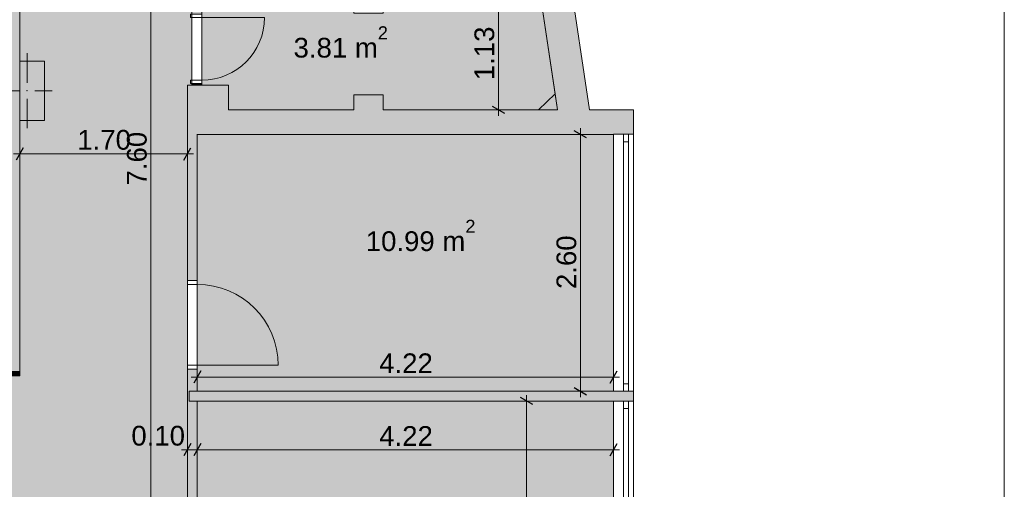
# Model space of a CAD drawing. Header units: millimetres. Extents: x -35112 to 87074, y -173366 to -26479.
# Tile 48 of 64: x -2167 to 7813, y -86459 to -81698. Entities that reach past the tile are written whole.
import ezdxf

# ---------------------------------------------------------------- set-up
doc = ezdxf.new("R2010")
doc.units = ezdxf.units.MM
doc.header["$MEASUREMENT"] = 0
for name, color, linetype, lineweight in [('2D Drafting - General_Pen_No__1', 7, 'Continuous', 5), ('New_2D Drafting - General_Pen_No__2', 8, 'Continuous', 15), ('New_ARCHICAD Doors_Pen_No__1', 7, 'Continuous', 5), ('New_ARCHICAD Windows_Pen_No__7', 7, 'Continuous', 5), ('New_Dimensioning - General_Pen_No__46', 5, 'Continuous', 25), ('New_Structural - Bearing_Pen_No__20', 1, 'Continuous', 0), ('New_Structural - Bearing_Pen_No__27', 7, 'Continuous', 5)]:
    doc.layers.add(name, color=color, linetype=linetype, lineweight=lineweight)
for name, color, linetype, lineweight, true_color in [('2D Drafting - General_Pen_No__48', 7, 'Continuous', 5, 0xa80f02), ('New_2D Drafting - General_Pen_No__216', 7, 'Continuous', 0, 0xe8e8e8), ('New_2D Drafting - General_Pen_No__82', 7, 'Continuous', 20, 0xaaaaaa), ('New_Dimensioning - General_Pen_No__45', 7, 'Continuous', 25, 0x40a5ff), ('New_Dimensioning - General_Pen_No__85', 7, 'Continuous', 20, 0x80c2ff), ('New_Structural - Bearing_Pen_No__162', 7, 'Continuous', 25, 0xaaaaaa), ('New_Structural - Bearing_Pen_No__28', 7, 'Continuous', 5, 0xa80f02)]:
    doc.layers.add(name, color=color, linetype=linetype, lineweight=lineweight, true_color=true_color)
doc.layers.add('New_Dimensioning - General', color=7, linetype='Continuous')
doc.layers.add('New_Structural - Bearing', color=7, linetype='Continuous')
doc.styles.add('GENERATED_STYLE_1', font='arial.ttf')
doc.dimstyles.new('GENERATED_STYLE__1', dxfattribs={"dimtxt": 200, "dimasz": 95, "dimexe": 0.18, "dimexo": 3, "dimgap": 0.09, "dimtad": 1, "dimtih": 1, "dimtoh": 1, "dimlfac": 0.001, "dimzin": 0, "dimdsep": 46, "dimtxsty": 'GENERATED_STYLE_1', "dimblk": 'ARROWHEAD_2', "dimblk1": 'ARROWHEAD_2', "dimblk2": 'ARROWHEAD_2', "dimcen": 0.09, "dimclrd": 256, "dimclre": 256, "dimclrt": 5, "dimadec": 0, "dimazin": 0, "dimtfac": 1, "dimtdec": 4, "dimtmove": 0, "dimatfit": 3, "dimfxl": 1, "dimtolj": 1, "dimtzin": 0, "dimarcsym": 0})
doc.dimstyles.new('GENERATED_STYLE__2', dxfattribs={"dimtxt": 200, "dimasz": 95, "dimexe": 0.18, "dimexo": 3, "dimgap": 0.09, "dimtad": 1, "dimlfac": 0.001, "dimzin": 0, "dimdsep": 46, "dimtxsty": 'GENERATED_STYLE_1', "dimblk": 'ARROWHEAD_2', "dimblk1": 'ARROWHEAD_2', "dimblk2": 'ARROWHEAD_2', "dimcen": 0.09, "dimclrd": 256, "dimclre": 256, "dimclrt": 5, "dimadec": 0, "dimazin": 0, "dimtfac": 1, "dimtdec": 4, "dimtmove": 0, "dimatfit": 3, "dimfxl": 1, "dimtolj": 1, "dimtzin": 0, "dimarcsym": 0})

# ---------------------------------------------------------------- blocks, each defined once
blk = doc.blocks.new('Door 22_11')
at = {"layer": 'New_ARCHICAD Doors_Pen_No__1', "color": 7, "linetype": 'Continuous', "lineweight": 5}
for p, q in [((360, 0), (360, 720)), ((-400, 0), (-437, 0)), ((-400, 0), (-437, 0)), ((-360, 0), (-400, 0)), ((-400, 0), (-400, -100)), ((-400, -100), (-400, 0)), ((-400, -100), (-400, 0)), ((-360, -100), (-360, 0)), ((400, 0), (360, 0)), ((360, 0), (360, -100)), ((400, -100), (400, 0)), ((400, -100), (400, 0)), ((400, -100), (400, 0)), ((400, 0), (437, 0)), ((400, 0), (437, 0)), ((-400, -100), (-437, -100)), ((-400, -100), (-437, -100)), ((-400, -100), (-360, -100)), ((360, -100), (400, -100)), ((400, -100), (437, -100)), ((400, -100), (437, -100))]:
    blk.add_line(p, q, dxfattribs=at)
blk.add_arc((360, 0), 720, 90, 180, dxfattribs=at)
blk = doc.blocks.new('Wall_69', base_point=(-2267, -85309.2))
at = {"layer": 'New_Structural - Bearing_Pen_No__162', "linetype": 'Continuous', "lineweight": 25, "true_color": 0xaaaaaa}
for points in [[(-2267, -79242.7), (-2267, -79517.4), (-2167, -79517.4), (-2167, -79242.7)], [(-2267, -80339.2), (-2167, -80339.2), (-2167, -80317.4), (-2267, -80317.4)], [(-2167, -80389.2), (-2267, -80389.2), (-2267, -82119.2), (-2167, -82119.2)], [(-2267, -85259.2), (-2167, -85259.2), (-2167, -82719.2), (-2267, -82719.2)], [(-2167, -85259.2), (-2267, -85259.2), (-2167, -85309.2)], [(-2267, -85309.2), (-2167, -85309.2), (-2267, -85259.2)]]:
    blk.add_hatch(color=253, dxfattribs=at).paths.add_polyline_path(points)
at = {"layer": 'New_Structural - Bearing_Pen_No__27', "color": 7, "linetype": 'Continuous', "lineweight": 5}
for p, q in [((-2267, -79517.4), (-2267, -79480.4)), ((-2167, -79517.4), (-2267, -79517.4)), ((-2167, -79517.4), (-2167, -79480.4)), ((-2267, -80317.4), (-2267, -80354.4)), ((-2167, -80317.4), (-2267, -80317.4)), ((-2167, -80317.4), (-2167, -80354.4))]:
    blk.add_line(p, q, dxfattribs=at)
at = {"layer": 'New_Structural - Bearing_Pen_No__27', "color": 7, "linetype": 'Continuous', "lineweight": 5, "flags": 128}
for points in [[(-2267, -79242.7), (-2267, -79517.4)], [(-2167, -79517.4), (-2167, -79312.7)], [(-2267, -80317.4), (-2267, -80339.2)], [(-2167, -80339.2), (-2167, -80317.4)], [(-2267, -80389.2), (-2267, -82119.2)], [(-2167, -82119.2), (-2167, -80389.2)], [(-2267, -82719.2), (-2267, -85259.2)], [(-2167, -85309.2), (-2167, -82719.2)], [(-2167, -85309.2), (-2267, -85309.2)]]:
    blk.add_lwpolyline(points, dxfattribs=at)
at = {"layer": 'New_ARCHICAD Doors_Pen_No__1', "color": 7, "linetype": 'Continuous', "lineweight": 5, "xscale": -1, "zscale": 1000, "rotation": 90}
blk.add_blockref('Door 22_11', (-2267, -79917.4), dxfattribs=at)
blk = doc.blocks.new('Wall_71', base_point=(-448.1, -85564.6))
at = {"layer": 'New_Structural - Bearing_Pen_No__162', "linetype": 'Continuous', "lineweight": 25, "true_color": 0xaaaaaa}
blk.add_hatch(color=253, dxfattribs=at).paths.add_polyline_path([(-448.1, -85564.6), (3853, -85564.6), (3853, -85464.6), (-448.1, -85464.6)])
at = {"layer": 'New_Structural - Bearing_Pen_No__27', "color": 7, "linetype": 'Continuous', "lineweight": 5, "flags": 128}
for points in [[(3853, -85464.6), (-448.1, -85464.6)], [(-448.1, -85464.6), (-448.1, -85564.6)], [(-448.1, -85564.6), (3853, -85564.6)]]:
    blk.add_lwpolyline(points, dxfattribs=at)
blk = doc.blocks.new('Door 22_15')
at = {"layer": 'New_ARCHICAD Doors_Pen_No__1', "color": 7, "linetype": 'Continuous', "lineweight": 5}
for p, q in [((360, 0), (360, 720)), ((-400, 0), (-437, 0)), ((-400, 0), (-437, 0)), ((-360, 0), (-400, 0)), ((-400, 0), (-400, -100)), ((-400, 0), (-400, -100)), ((-400, 0), (-400, -100)), ((-360, -100), (-360, 0)), ((400, 0), (360, 0)), ((360, 0), (360, -100)), ((400, -100), (400, 0)), ((400, 0), (400, -100)), ((400, 0), (400, -100)), ((400, 0), (437, 0)), ((400, 0), (437, 0)), ((-400, -100), (-437, -100)), ((-400, -100), (-437, -100)), ((-400, -100), (-360, -100)), ((360, -100), (400, -100)), ((400, -100), (437, -100)), ((400, -100), (437, -100))]:
    blk.add_line(p, q, dxfattribs=at)
blk.add_arc((360, 0), 720, 90, 180, dxfattribs=at)
blk = doc.blocks.new('Door 22_2')
at = {"layer": 'New_ARCHICAD Doors_Pen_No__1', "color": 7, "linetype": 'Continuous', "lineweight": 5}
for p, q in [((410, 0), (410, 820)), ((-450, 0), (-487, 0)), ((-450, 0), (-487, 0)), ((-410, 0), (-450, 0)), ((-450, 0), (-450, -100)), ((-450, 0), (-450, -100)), ((-450, 0), (-450, -100)), ((-410, -100), (-410, 0)), ((450, 0), (410, 0)), ((410, 0), (410, -100)), ((450, -100), (450, 0)), ((450, 0), (450, -100)), ((450, 0), (450, -100)), ((450, 0), (487, 0)), ((450, 0), (487, 0)), ((-450, -100), (-487, -100)), ((-450, -100), (-487, -100)), ((-450, -100), (-410, -100)), ((410, -100), (450, -100)), ((450, -100), (487, -100)), ((450, -100), (487, -100))]:
    blk.add_line(p, q, dxfattribs=at)
blk.add_arc((410, 0), 820, 90, 180, dxfattribs=at)
blk = doc.blocks.new('Wall_81', base_point=(-367, -88367.5))
at = {"layer": 'New_Structural - Bearing_Pen_No__162', "linetype": 'Continuous', "lineweight": 25, "true_color": 0xaaaaaa}
for points in [[(-467, -82860.4), (-467, -84342.2), (-367, -84342.2), (-367, -82860.4)], [(-467, -87528.5), (-367, -87528.5), (-367, -85242.2), (-467, -85242.2)], [(-467, -88367.5), (-367, -88367.5), (-367, -88328.5), (-467, -88328.5)], [(-412, -88367.5), (-467, -88367.5), (-467, -88467.5), (-412, -88412.5)], [(-467, -88467.5), (-412, -88467.5), (-412, -88412.5)]]:
    blk.add_hatch(color=253, dxfattribs=at).paths.add_polyline_path(points)
at = {"layer": 'New_Structural - Bearing_Pen_No__27', "color": 7, "linetype": 'Continuous', "lineweight": 5}
for p, q in [((-467, -84342.2), (-467, -84305.2)), ((-367, -84342.2), (-367, -84305.2)), ((-367, -84342.2), (-467, -84342.2)), ((-467, -85242.2), (-467, -85279.2)), ((-367, -85242.2), (-467, -85242.2)), ((-367, -85242.2), (-367, -85279.2)), ((-467, -87528.5), (-467, -87491.5)), ((-367, -87528.5), (-367, -87491.5)), ((-367, -87528.5), (-467, -87528.5)), ((-467, -88328.5), (-467, -88365.5)), ((-367, -88328.5), (-467, -88328.5)), ((-367, -88328.5), (-367, -88365.5))]:
    blk.add_line(p, q, dxfattribs=at)
at = {"layer": 'New_Structural - Bearing_Pen_No__27', "color": 7, "linetype": 'Continuous', "lineweight": 5, "flags": 128}
for points in [[(-467, -82860.4), (-467, -84342.2)], [(-367, -84342.2), (-367, -82860.4)], [(-467, -85242.2), (-467, -86912.7)], [(-367, -85464.6), (-367, -85242.2)], [(-367, -87528.5), (-367, -85564.6)], [(-467, -87012.7), (-467, -87528.5)], [(-467, -88328.5), (-467, -88467.5)], [(-367, -88367.5), (-367, -88328.5)]]:
    blk.add_lwpolyline(points, dxfattribs=at)
at = {"layer": 'New_ARCHICAD Doors_Pen_No__1', "color": 7, "linetype": 'Continuous', "lineweight": 5, "zscale": 1000, "rotation": 270}
for name, p in [('Door 22_2', (-367, -84792.2)), ('Door 22_15', (-367, -87928.5))]:
    blk.add_blockref(name, p, dxfattribs=at)
blk = doc.blocks.new('Wall_98', base_point=(3646.5, -82860.4))
at = {"layer": 'New_Structural - Bearing_Pen_No__162', "linetype": 'Continuous', "lineweight": 25, "true_color": 0xaaaaaa}
for points in [[(3402.6, -81230.4), (3079, -81230.4), (3116.4, -81480.4)], [(3116.4, -81480.4), (3440, -81480.4), (3402.6, -81230.4)], [(3116.4, -81480.4), (3285.5, -82610.4), (3609.1, -82610.4), (3440, -81480.4)]]:
    blk.add_hatch(color=253, dxfattribs=at).paths.add_polyline_path(points)
at = {"layer": 'New_Structural - Bearing_Pen_No__27', "color": 7, "linetype": 'Continuous', "lineweight": 5, "flags": 128}
for points in [[(3200.4, -81230.4), (3079, -81230.4)], [(3609.1, -82610.4), (3402.6, -81230.4)], [(3116.4, -81480.4), (3285.5, -82610.4)]]:
    blk.add_lwpolyline(points, dxfattribs=at)
blk = doc.blocks.new('Wall_104', base_point=(-367, -82860.4))
at = {"layer": 'New_Structural - Bearing_Pen_No__162', "linetype": 'Continuous', "lineweight": 25, "true_color": 0xaaaaaa}
for points in [[(-467, -82360.4), (-367, -82860.4), (-367, -82360.4)], [(-467, -82860.4), (-367, -82860.4), (-467, -82360.4)], [(-367, -82860.4), (-51.5, -82860.4), (-51.5, -82360.4), (-367, -82360.4)]]:
    blk.add_hatch(color=253, dxfattribs=at).paths.add_polyline_path(points)
at = {"layer": 'New_Structural - Bearing_Pen_No__27', "color": 7, "linetype": 'Continuous', "lineweight": 5, "flags": 128}
for points in [[(-51.5, -82360.4), (-467, -82360.4)], [(-467, -82360.4), (-467, -82860.4)], [(-51.5, -82610.4), (-51.5, -82360.4)], [(-367, -82860.4), (-51.5, -82860.4)]]:
    blk.add_lwpolyline(points, dxfattribs=at)
blk = doc.blocks.new('Entrance Door 22_5')
at = {"layer": 'New_ARCHICAD Doors_Pen_No__1', "color": 7, "linetype": 'Continuous', "lineweight": 5}
for p, q in [((318, 0), (318, 636)), ((-318, 0), (-350, 0)), ((-350, 0), (-350, -115)), ((-350, 0), (-350, -100)), ((-350, 0), (-350, -100)), ((-318, -115), (-318, 0)), ((350, 0), (318, 0)), ((318, 0), (318, -115)), ((350, -115), (350, 0)), ((350, 0), (350, -100)), ((350, 0), (350, -100)), ((-350, -115), (-318, -115)), ((318, -115), (350, -115))]:
    blk.add_line(p, q, dxfattribs=at)
blk.add_arc((318, 0), 636, 90, 180, dxfattribs=at)
blk = doc.blocks.new('Wall_105', base_point=(-421.5, -82360.4))
at = {"layer": 'New_Structural - Bearing_Pen_No__162', "linetype": 'Continuous', "lineweight": 25, "true_color": 0xaaaaaa}
for points in [[(-421.5, -79930.4), (-421.5, -80071.2), (-321.5, -80071.2), (-321.5, -79930.4)], [(-421.5, -81643.7), (-321.5, -81643.7), (-321.5, -80771.2), (-421.5, -80771.2)], [(-421.5, -82360.4), (-321.5, -82360.4), (-321.5, -82343.7), (-421.5, -82343.7)]]:
    blk.add_hatch(color=253, dxfattribs=at).paths.add_polyline_path(points)
at = {"layer": 'New_Structural - Bearing_Pen_No__27', "color": 7, "linetype": 'Continuous', "lineweight": 5}
for p, q in [((-321.5, -80071.2), (-421.5, -80071.2)), ((-321.5, -80771.2), (-421.5, -80771.2)), ((-321.5, -81643.7), (-421.5, -81643.7)), ((-321.5, -82343.7), (-421.5, -82343.7))]:
    blk.add_line(p, q, dxfattribs=at)
at = {"layer": 'New_Structural - Bearing_Pen_No__27', "color": 7, "linetype": 'Continuous', "lineweight": 5, "flags": 128}
for points in [[(-421.5, -79930.4), (-421.5, -80071.2)], [(-321.5, -80071.2), (-321.5, -79930.4)], [(-421.5, -80771.2), (-421.5, -81643.7)], [(-321.5, -81230.4), (-321.5, -80771.2)], [(-321.5, -81643.7), (-321.5, -81480.4)], [(-421.5, -82343.7), (-421.5, -82360.4)], [(-421.5, -82360.4), (-321.5, -82360.4)], [(-321.5, -82360.4), (-321.5, -82343.7)]]:
    blk.add_lwpolyline(points, dxfattribs=at)
at = {"layer": 'New_ARCHICAD Doors_Pen_No__1', "color": 7, "linetype": 'Continuous', "lineweight": 5, "xscale": -1, "zscale": 1000, "rotation": 270}
for p in [(-321.5, -80421.2), (-321.5, -81993.7)]:
    blk.add_blockref('Entrance Door 22_5', p, dxfattribs=at)
blk = doc.blocks.new('Window 22_82')
at = {"layer": 'New_ARCHICAD Windows_Pen_No__7', "color": 7, "linetype": 'Continuous', "lineweight": 5}
for p, q in [((-1401.5, 50), (1401.5, 50)), ((-1401.5, 50), (-1401.5, 0)), ((-1401.5, 0), (-1326.5, 0)), ((-1401.5, 0), (-1401.5, -50)), ((-1401.5, 0), (-1401.5, -50)), ((-1326.5, 0), (-1326.5, -50)), ((-1326.5, 0), (1326.5, 0)), ((1326.5, -50), (1326.5, 0)), ((1326.5, 0), (1401.5, 0)), ((1401.5, 50), (1401.5, 0)), ((1401.5, 0), (1401.5, -50)), ((1401.5, 0), (1401.5, -50)), ((-1326.5, -50), (-1401.5, -50)), ((-1401.5, -50), (-1401.5, -150)), ((1326.5, -50), (-1326.5, -50)), ((1401.5, -50), (1326.5, -50)), ((1401.5, -50), (1401.5, -150)), ((-1401.5, -150), (1401.5, -150))]:
    blk.add_line(p, q, dxfattribs=at)
blk = doc.blocks.new('Window 22_83')
at = {"layer": 'New_ARCHICAD Windows_Pen_No__7', "color": 7, "linetype": 'Continuous', "lineweight": 5}
for p, q in [((-1302.1, 50), (1302.1, 50)), ((-1302.1, 50), (-1302.1, 0)), ((-1302.1, 0), (-1227.1, 0)), ((-1302.1, 0), (-1302.1, -50)), ((-1302.1, 0), (-1302.1, -50)), ((-1227.1, 0), (-1227.1, -50)), ((-1227.1, 0), (1227.1, 0)), ((1227.1, -50), (1227.1, 0)), ((1227.1, 0), (1302.1, 0)), ((1302.1, 50), (1302.1, 0)), ((1302.1, 0), (1302.1, -50)), ((1302.1, 0), (1302.1, -50)), ((-1227.1, -50), (-1302.1, -50)), ((-1302.1, -50), (-1302.1, -150)), ((1227.1, -50), (-1227.1, -50)), ((1302.1, -50), (1227.1, -50)), ((1302.1, -50), (1302.1, -150)), ((-1302.1, -150), (1302.1, -150))]:
    blk.add_line(p, q, dxfattribs=at)
blk = doc.blocks.new('Wall_159', base_point=(4053, -88367.5))
at = {"layer": 'New_Structural - Bearing_Pen_No__162', "linetype": 'Continuous', "lineweight": 25, "true_color": 0xaaaaaa}
blk.add_hatch(color=253, dxfattribs=at).paths.add_polyline_path([(3853, -85564.6), (4053, -85564.6), (4053, -85464.6), (3853, -85464.6)])
at = {"layer": 'New_Structural - Bearing_Pen_No__27', "color": 7, "linetype": 'Continuous', "lineweight": 5}
for p, q in [((3953, -82860.4), (3853, -82860.4)), ((4003, -82860.4), (3953, -82860.4)), ((4053, -82860.4), (4003, -82860.4)), ((3953, -85464.6), (3853, -85464.6)), ((4003, -85464.6), (3953, -85464.6)), ((4053, -85464.6), (4003, -85464.6)), ((3953, -85564.6), (3853, -85564.6)), ((4003, -85564.6), (3953, -85564.6)), ((4053, -85564.6), (4003, -85564.6)), ((3953, -88367.5), (3853, -88367.5)), ((4003, -88367.5), (3953, -88367.5)), ((4053, -88367.5), (4003, -88367.5))]:
    blk.add_line(p, q, dxfattribs=at)
at = {"layer": 'New_Structural - Bearing_Pen_No__27', "color": 7, "linetype": 'Continuous', "lineweight": 5, "flags": 128}
blk.add_lwpolyline([(4053, -85564.6), (4053, -85464.6)], dxfattribs=at)
at = {"layer": 'New_ARCHICAD Windows_Pen_No__7', "color": 7, "linetype": 'Continuous', "lineweight": 5, "xscale": -1, "zscale": 1000, "rotation": 270}
for name, p in [('Window 22_83', (4003, -84162.5)), ('Window 22_82', (4003, -86966))]:
    blk.add_blockref(name, p, dxfattribs=at)
blk = doc.blocks.new('Wall_164', base_point=(-51.5, -82860.4))
at = {"layer": 'New_Structural - Bearing_Pen_No__162', "linetype": 'Continuous', "lineweight": 25, "true_color": 0xaaaaaa}
blk.add_hatch(color=253, dxfattribs=at).paths.add_polyline_path([(-51.5, -82860.4), (1218.5, -82860.4), (1218.5, -82610.4), (-51.5, -82610.4)])
at = {"layer": 'New_Structural - Bearing_Pen_No__27', "color": 7, "linetype": 'Continuous', "lineweight": 5, "flags": 128}
for points in [[(1218.5, -82610.4), (-51.5, -82610.4)], [(-51.5, -82860.4), (1218.5, -82860.4)]]:
    blk.add_lwpolyline(points, dxfattribs=at)
blk = doc.blocks.new('Wall_166', base_point=(1518.5, -82860.4))
at = {"layer": 'New_Structural - Bearing_Pen_No__162', "linetype": 'Continuous', "lineweight": 25, "true_color": 0xaaaaaa}
for points in [[(3853, -82610.4), (1518.5, -82610.4), (1518.5, -82860.4), (3853, -82860.4)], [(3853, -82610.4), (3853, -82860.4), (4053, -82610.4)], [(3853, -82860.4), (4053, -82860.4), (4053, -82610.4)]]:
    blk.add_hatch(color=253, dxfattribs=at).paths.add_polyline_path(points)
at = {"layer": 'New_Structural - Bearing_Pen_No__27', "color": 7, "linetype": 'Continuous', "lineweight": 5, "flags": 128}
for points in [[(3285.5, -82610.4), (1518.5, -82610.4)], [(4053, -82610.4), (3609.1, -82610.4)], [(4053, -82610.4), (4053, -82860.4)], [(1518.5, -82860.4), (3853, -82860.4)]]:
    blk.add_lwpolyline(points, dxfattribs=at)
blk = doc.blocks.new('Wall_168', base_point=(1218.5, -82860.4))
at = {"layer": 'New_Structural - Bearing_Pen_No__162', "linetype": 'Continuous', "lineweight": 25, "true_color": 0xaaaaaa}
blk.add_hatch(color=253, dxfattribs=at).paths.add_polyline_path([(1218.5, -82860.4), (1518.5, -82860.4), (1518.5, -82460.4), (1218.5, -82460.4)])
at = {"layer": 'New_Structural - Bearing_Pen_No__27', "color": 7, "linetype": 'Continuous', "lineweight": 5, "flags": 128}
for points in [[(1518.5, -82460.4), (1218.5, -82460.4)], [(1218.5, -82460.4), (1218.5, -82610.4)], [(1518.5, -82610.4), (1518.5, -82460.4)], [(1218.5, -82860.4), (1518.5, -82860.4)]]:
    blk.add_lwpolyline(points, dxfattribs=at)
blk = doc.blocks.new('Column_14', base_point=(-2092, -82419.2))
at = {"layer": 'New_Structural - Bearing_Pen_No__162', "linetype": 'Continuous', "lineweight": 25, "true_color": 0xaaaaaa}
for points in [[(-2267, -82719.2), (-2167, -82719.2), (-2167, -82119.2), (-2267, -82119.2)], [(-1917, -82119.2), (-2167, -82119.2), (-2167, -82719.2), (-1917, -82719.2)]]:
    blk.add_hatch(color=253, dxfattribs=at).paths.add_polyline_path(points)
at = {"layer": 'New_Structural - Bearing_Pen_No__20', "color": 1, "linetype": 'Continuous', "lineweight": 0}
for p, q in [((-2092, -82339.2), (-2092, -82039.2)), ((-2172, -82419.2), (-2347, -82419.2)), ((-2012, -82419.2), (-1837, -82419.2)), ((-2092, -82499.2), (-2092, -82799.2))]:
    blk.add_line(p, q, dxfattribs=at)
blk.add_point((-2092, -82419.2), dxfattribs=at)
at = {"layer": 'New_Structural - Bearing_Pen_No__28', "color": 14, "linetype": 'Continuous', "lineweight": 5, "true_color": 0xa80f02, "flags": 128}
for points in [[(-2267, -82119.2), (-2267, -82719.2)], [(-1917, -82119.2), (-2167, -82119.2)], [(-2167, -82719.2), (-1917, -82719.2), (-1917, -82119.2)]]:
    blk.add_lwpolyline(points, dxfattribs=at)
blk = doc.blocks.new('*D720')
at = {"layer": 'New_Dimensioning - General_Pen_No__45', "color": 161, "linetype": 'Continuous', "lineweight": 25, "true_color": 0x40a5ff, "transparency": 16777216}
for p, q in [((-2130.9, -82996.4), (-2203, -83121.4)), ((-503, -83121.4), (-430.9, -82996.4))]:
    blk.add_line(p, q, dxfattribs=at)
at = {"layer": 'New_Dimensioning - General_Pen_No__85', "color": 151, "linetype": 'Continuous', "lineweight": 20, "true_color": 0x80c2ff, "transparency": 16777216}
for p, q in [((-2167, -83152.6), (-2167, -82965.1)), ((-467, -83152.6), (-467, -82965.1)), ((-2228.1, -83058.9), (-2167, -83058.9)), ((-2167, -83058.9), (-467, -83058.9)), ((-467, -83058.9), (-405.8, -83058.9))]:
    blk.add_line(p, q, dxfattribs=at)
at = {"layer": 'New_Dimensioning - General_Pen_No__46', "color": 5, "lineweight": 25, "transparency": 16777216, "insert": (-1583, -83018.9), "char_height": 200, "attachment_point": 7, "style": 'GENERATED_STYLE_1'}
blk.add_mtext('\\A1;{\\pql;\\fArial|b0|i0|c0|p34;1.70}', dxfattribs=at)
blk = doc.blocks.new('ARROWHEAD_2')
at = {"color": 0, "linetype": 'Continuous', "lineweight": 0}
for p, q in [((0, 0), (-1, 0)), ((-0.38, -0.66), (0.38, 0.66))]:
    blk.add_line(p, q, dxfattribs=at)
blk = doc.blocks.new('*D825')
at = {"layer": 'New_Dimensioning - General_Pen_No__45', "color": 161, "linetype": 'Continuous', "lineweight": 25, "true_color": 0x40a5ff, "transparency": 16777216}
for p, q in [((3033.4, -85600.7), (2908.4, -85528.5)), ((2908.4, -88331.4), (3033.4, -88403.6))]:
    blk.add_line(p, q, dxfattribs=at)
at = {"layer": 'New_Dimensioning - General_Pen_No__85', "color": 151, "linetype": 'Continuous', "lineweight": 20, "true_color": 0x80c2ff, "transparency": 16777216}
for p, q in [((2970.9, -85564.6), (2970.9, -85503.4)), ((3064.7, -85564.6), (2877.2, -85564.6)), ((2970.9, -88367.5), (2970.9, -85564.6)), ((3064.7, -88367.5), (2877.2, -88367.5)), ((2970.9, -88428.6), (2970.9, -88367.5))]:
    blk.add_line(p, q, dxfattribs=at)
at = {"layer": 'New_Dimensioning - General_Pen_No__46', "color": 5, "lineweight": 25, "transparency": 16777216, "insert": (2930.9, -87232.1), "char_height": 200, "attachment_point": 7, "rotation": 90, "style": 'GENERATED_STYLE_1'}
blk.add_mtext('\\A1;{\\pql;\\fArial|b0|i0|c0|p34;2.80}', dxfattribs=at)
blk = doc.blocks.new('*D826')
at = {"layer": 'New_Dimensioning - General_Pen_No__45', "color": 161, "linetype": 'Continuous', "lineweight": 25, "true_color": 0x40a5ff, "transparency": 16777216}
for p, q in [((-430.9, -85996.1), (-503, -86121.1)), ((-330.9, -85996.1), (-403, -86121.1))]:
    blk.add_line(p, q, dxfattribs=at)
at = {"layer": 'New_Dimensioning - General_Pen_No__85', "color": 151, "linetype": 'Continuous', "lineweight": 20, "true_color": 0x80c2ff, "transparency": 16777216}
for p, q in [((-467, -86152.4), (-467, -85964.9)), ((-367, -86152.4), (-367, -85964.9)), ((-528.1, -86058.6), (-467, -86058.6)), ((-467, -86058.6), (-367, -86058.6))]:
    blk.add_line(p, q, dxfattribs=at)
at = {"layer": 'New_Dimensioning - General_Pen_No__46', "color": 5, "lineweight": 25, "transparency": 16777216, "insert": (-1035.2, -86018.6), "char_height": 200, "attachment_point": 7, "style": 'GENERATED_STYLE_1'}
blk.add_mtext('\\A1;{\\pql;\\fArial|b0|i0|c0|p34;0.10}', dxfattribs=at)
blk = doc.blocks.new('*D827')
at = {"layer": 'New_Dimensioning - General_Pen_No__45', "color": 161, "linetype": 'Continuous', "lineweight": 25, "true_color": 0x40a5ff, "transparency": 16777216}
for p, q in [((-330.9, -85996.1), (-403, -86121.1)), ((3817, -86121.1), (3889.1, -85996.1))]:
    blk.add_line(p, q, dxfattribs=at)
at = {"layer": 'New_Dimensioning - General_Pen_No__85', "color": 151, "linetype": 'Continuous', "lineweight": 20, "true_color": 0x80c2ff, "transparency": 16777216}
for p, q in [((-367, -86152.4), (-367, -85964.9)), ((3853, -86152.4), (3853, -85964.9)), ((-367, -86058.6), (3853, -86058.6)), ((3853, -86058.6), (3914.2, -86058.6))]:
    blk.add_line(p, q, dxfattribs=at)
at = {"layer": 'New_Dimensioning - General_Pen_No__46', "color": 5, "lineweight": 25, "transparency": 16777216, "insert": (1477, -86018.6), "char_height": 200, "attachment_point": 7, "style": 'GENERATED_STYLE_1'}
blk.add_mtext('\\A1;{\\pql;\\fArial|b0|i0|c0|p34;4.22}', dxfattribs=at)
blk = doc.blocks.new('*D828')
at = {"layer": 'New_Dimensioning - General_Pen_No__45', "color": 161, "linetype": 'Continuous', "lineweight": 25, "true_color": 0x40a5ff, "transparency": 16777216}
for p, q in [((3579.5, -82896.5), (3454.5, -82824.3)), ((3454.5, -85428.5), (3579.5, -85500.7))]:
    blk.add_line(p, q, dxfattribs=at)
at = {"layer": 'New_Dimensioning - General_Pen_No__85', "color": 151, "linetype": 'Continuous', "lineweight": 20, "true_color": 0x80c2ff, "transparency": 16777216}
for p, q in [((3517, -82860.4), (3517, -82799.3)), ((3610.7, -82860.4), (3423.2, -82860.4)), ((3517, -85464.6), (3517, -82860.4)), ((3610.7, -85464.6), (3423.2, -85464.6)), ((3517, -85525.7), (3517, -85464.6))]:
    blk.add_line(p, q, dxfattribs=at)
at = {"layer": 'New_Dimensioning - General_Pen_No__46', "color": 5, "lineweight": 25, "transparency": 16777216, "insert": (3477, -84428.6), "char_height": 200, "attachment_point": 7, "rotation": 90, "style": 'GENERATED_STYLE_1'}
blk.add_mtext('\\A1;{\\pql;\\fArial|b0|i0|c0|p34;2.60}', dxfattribs=at)
blk = doc.blocks.new('*D829')
at = {"layer": 'New_Dimensioning - General_Pen_No__45', "color": 161, "linetype": 'Continuous', "lineweight": 25, "true_color": 0x40a5ff, "transparency": 16777216}
for p, q in [((-330.9, -85258.8), (-403, -85383.8)), ((3817, -85383.8), (3889.1, -85258.8))]:
    blk.add_line(p, q, dxfattribs=at)
at = {"layer": 'New_Dimensioning - General_Pen_No__85', "color": 151, "linetype": 'Continuous', "lineweight": 20, "true_color": 0x80c2ff, "transparency": 16777216}
for p, q in [((-367, -85415.1), (-367, -85227.6)), ((3853, -85415.1), (3853, -85227.6)), ((-428.1, -85321.3), (-367, -85321.3)), ((-367, -85321.3), (3853, -85321.3)), ((3853, -85321.3), (3914.2, -85321.3))]:
    blk.add_line(p, q, dxfattribs=at)
at = {"layer": 'New_Dimensioning - General_Pen_No__46', "color": 5, "lineweight": 25, "transparency": 16777216, "insert": (1477, -85281.3), "char_height": 200, "attachment_point": 7, "style": 'GENERATED_STYLE_1'}
blk.add_mtext('\\A1;{\\pql;\\fArial|b0|i0|c0|p34;4.22}', dxfattribs=at)
blk = doc.blocks.new('*D858')
at = {"layer": 'New_Dimensioning - General_Pen_No__45', "color": 161, "linetype": 'Continuous', "lineweight": 25, "true_color": 0x40a5ff, "transparency": 16777216}
for p, q in [((2747.7, -81516.5), (2622.7, -81444.3)), ((2622.7, -82574.3), (2747.7, -82646.5))]:
    blk.add_line(p, q, dxfattribs=at)
at = {"layer": 'New_Dimensioning - General_Pen_No__85', "color": 151, "linetype": 'Continuous', "lineweight": 20, "true_color": 0x80c2ff, "transparency": 16777216}
for p, q in [((2685.2, -81480.4), (2685.2, -81419.3)), ((2778.9, -81480.4), (2591.4, -81480.4)), ((2685.2, -82610.4), (2685.2, -81480.4)), ((2778.9, -82610.4), (2591.4, -82610.4)), ((2685.2, -82671.6), (2685.2, -82610.4))]:
    blk.add_line(p, q, dxfattribs=at)
at = {"layer": 'New_Dimensioning - General_Pen_No__46', "color": 5, "lineweight": 25, "transparency": 16777216, "insert": (2645.2, -82311.5), "char_height": 200, "attachment_point": 7, "rotation": 90, "style": 'GENERATED_STYLE_1'}
blk.add_mtext('\\A1;{\\pql;\\fArial|b0|i0|c0|p34;1.13}', dxfattribs=at)
blk = doc.blocks.new('*D860')
at = {"layer": 'New_Dimensioning - General_Pen_No__45', "color": 161, "linetype": 'Continuous', "lineweight": 25, "true_color": 0x40a5ff, "transparency": 16777216}
for p, q in [((-774.7, -79348.8), (-899.7, -79276.6)), ((-899.7, -86876.6), (-774.7, -86948.8))]:
    blk.add_line(p, q, dxfattribs=at)
at = {"layer": 'New_Dimensioning - General_Pen_No__85', "color": 151, "linetype": 'Continuous', "lineweight": 20, "true_color": 0x80c2ff, "transparency": 16777216}
for p, q in [((-743.4, -79312.7), (-930.9, -79312.7)), ((-837.2, -79312.7), (-837.2, -79251.6)), ((-837.2, -86912.7), (-837.2, -79312.7)), ((-743.4, -86912.7), (-930.9, -86912.7)), ((-837.2, -86973.8), (-837.2, -86912.7))]:
    blk.add_line(p, q, dxfattribs=at)
at = {"layer": 'New_Dimensioning - General_Pen_No__46', "color": 5, "lineweight": 25, "transparency": 16777216, "insert": (-877.2, -83378.7), "char_height": 200, "attachment_point": 7, "rotation": 90, "style": 'GENERATED_STYLE_1'}
blk.add_mtext('\\A1;{\\pql;\\fArial|b0|i0|c0|p34;7.60}', dxfattribs=at)

msp = doc.modelspace()

# ---------------------------------------------------------------- hatches: boundary and pattern name
at = {"layer": 'New_2D Drafting - General_Pen_No__216', "linetype": 'Continuous', "lineweight": 0, "true_color": 0xe8e8e8}
for points in [[(-466.951, -86912.689), (-466.951, -82360.428), (-421.496, -82360.428), (-421.496, -79810.428), (-421.496, -79312.689), (-2166.951, -79312.689), (-2166.951, -85309.221), (-22686.951, -85309.221), (-22686.951, -80339.221), (-24086.951, -80339.221), (-24086.951, -85292.689), (-25446.951, -85292.689), (-25446.951, -88052.689), (-25446.951, -88532.689), (-23856.951, -88532.689), (-23786.951, -88532.689), (-23786.951, -87012.689), (-23786.951, -86912.689)], [(-321.496, -81480.428), (-321.496, -82360.428), (-51.496, -82360.428), (-51.496, -82610.428), (1218.504, -82610.428), (1218.504, -82460.428), (1518.504, -82460.428), (1518.504, -82610.428), (3090.274, -82610.428), (3261.378, -82449.2), (3116.447, -81480.428), (1518.504, -81480.428), (1518.504, -81630.428), (1218.504, -81630.428), (1218.504, -81480.428)], [(-366.951, -82860.428), (-366.951, -85464.567), (3853.049, -85464.567), (3853.049, -82860.428), (1518.504, -82860.428), (1218.504, -82860.428), (-51.496, -82860.428)], [(-366.951, -85564.567), (-366.951, -88367.473), (3633.049, -88367.473), (3853.049, -88367.473), (3853.049, -85564.567)]]:
    msp.add_hatch(color=254, dxfattribs=at).paths.add_polyline_path(points)
at = {"layer": 'New_2D Drafting - General_Pen_No__82', "linetype": 'Continuous', "lineweight": 20, "true_color": 0xaaaaaa}
msp.add_hatch(color=253, dxfattribs=at).paths.add_polyline_path([(3261.378, -82449.2), (3090.274, -82610.428), (3285.498, -82610.428)])

# ---------------------------------------------------------------- linework, layer by layer
at = {"layer": '2D Drafting - General_Pen_No__1', "color": 7, "linetype": 'Continuous', "lineweight": 5}
msp.add_line((7813.018, -100594.723), (7813.018, -69923.72), dxfattribs=at)
at = {"layer": 'New_2D Drafting - General_Pen_No__2', "color": 8, "linetype": 'Continuous', "lineweight": 15, "flags": 128}
for points in [[(-466.951, -86912.689), (-466.951, -82360.428), (-421.496, -82360.428), (-421.496, -79810.428), (-421.496, -79312.689), (-2166.951, -79312.689), (-2166.951, -85309.221), (-22686.951, -85309.221), (-22686.951, -80339.221), (-24086.951, -80339.221), (-24086.951, -85292.689), (-25446.951, -85292.689), (-25446.951, -88052.689), (-25446.951, -88532.689), (-23856.951, -88532.689), (-23786.951, -88532.689), (-23786.951, -87012.689), (-23786.951, -86912.689)], [(-321.496, -81480.428), (-321.496, -82360.428), (-51.496, -82360.428), (-51.496, -82610.428), (1218.504, -82610.428), (1218.504, -82460.428), (1518.504, -82460.428), (1518.504, -82610.428), (3090.274, -82610.428), (3261.378, -82449.2), (3116.447, -81480.428), (1518.504, -81480.428), (1518.504, -81630.428), (1218.504, -81630.428), (1218.504, -81480.428)], [(3261.378, -82449.2), (3090.274, -82610.428), (3285.498, -82610.428)], [(-366.951, -82860.428), (-366.951, -85464.567), (3853.049, -85464.567), (3853.049, -82860.428), (1518.504, -82860.428), (1218.504, -82860.428), (-51.496, -82860.428)], [(-366.951, -85564.567), (-366.951, -88367.473), (3633.049, -88367.473), (3853.049, -88367.473), (3853.049, -85564.567)]]:
    msp.add_lwpolyline(points, close=True, dxfattribs=at)

# ---------------------------------------------------------------- block references
at = {"layer": 'New_Structural - Bearing', "color": 7, "lineweight": 5}
for name, p in [('Wall_69', (-2266.951, -85309.221)), ('Wall_105', (-421.496, -82360.428)), ('Wall_98', (3646.46, -82860.428)), ('Wall_104', (-366.951, -82860.428)), ('Wall_168', (1218.504, -82860.428)), ('Wall_164', (-51.496, -82860.428)), ('Wall_166', (1518.504, -82860.428)), ('Wall_81', (-366.951, -88367.473)), ('Wall_159', (4053.049, -88367.473)), ('Wall_71', (-448.105, -85564.567))]:
    msp.add_blockref(name, p, dxfattribs=at)
at = {"layer": 'New_Structural - Bearing', "color": 14, "lineweight": 5, "true_color": 0xa80f02}
msp.add_blockref('Column_14', (-2091.951, -82419.221), dxfattribs=at)

# ---------------------------------------------------------------- texts
at = {"layer": '2D Drafting - General_Pen_No__48', "color": 14, "lineweight": 5, "true_color": 0xa80f02, "char_height": 200, "attachment_point": 7, "style": 'GENERATED_STYLE_1'}
for s, insert in [('{\\fArial|b0|i0|c0|p34;3.81 m{\\H0.66x;\\S2^  ;}}', (609.04, -82084.994)), ('{\\fArial|b0|i0|c0|p34;10.99 m{\\H0.66x;\\S2^  ;}}', (1340.634, -84046.406))]:
    msp.add_mtext(s, dxfattribs=dict(at, insert=insert))

# ---------------------------------------------------------------- dimensions: what is measured, and where the dimension line sits
at = {"layer": 'New_Dimensioning - General', "color": 151, "linetype": 'Continuous', "lineweight": 20, "true_color": 0x80c2ff}
for base, p1, p2, picture, middle in [((-837.158, -79312.689), (-466.951, -86912.689), (-421.496, -79312.689), '*D860', (-977.158, -83118.982)), ((2685.165, -81480.428), (2785.777, -82610.428), (2460.556, -81480.428), '*D858', (2545.165, -82051.721)), ((3516.957, -82860.428), (3853.049, -85464.567), (3853.049, -82860.428), '*D828', (3376.957, -84168.791)), ((2970.925, -85564.567), (1843.049, -88367.473), (1802.472, -85564.567), '*D825', (2830.925, -86972.313))]:
    dim = msp.add_linear_dim(base=base, p1=p1, p2=p2, angle=90, dimstyle='GENERATED_STYLE__2', dxfattribs=at)
    dim.commit()
    dim.dimension.update_dxf_attribs({"geometry": picture, "text_midpoint": middle, "dimtype": 160, "text_rotation": 90})
for base, p1, p2, picture, middle in [((-466.951, -83058.894), (-2166.951, -85309.221), (-466.951, -85613.951), '*D720', (-1323.244, -82918.894)), ((3853.049, -85321.342), (-366.951, -85464.567), (3853.049, -85464.567), '*D829', (1736.756, -85181.342)), ((-366.951, -86058.629), (-466.951, -85613.951), (-366.951, -85613.951), '*D826', (-775.427, -85918.629)), ((3853.049, -86058.629), (-366.951, -85613.951), (3853.049, -85564.567), '*D827', (1736.756, -85918.629))]:
    dim = msp.add_linear_dim(base=base, p1=p1, p2=p2, dimstyle='GENERATED_STYLE__1', dxfattribs=at)
    dim.commit()
    dim.dimension.update_dxf_attribs({"geometry": picture, "text_midpoint": middle, "dimtype": 160})

doc.saveas('drawing.dxf')
